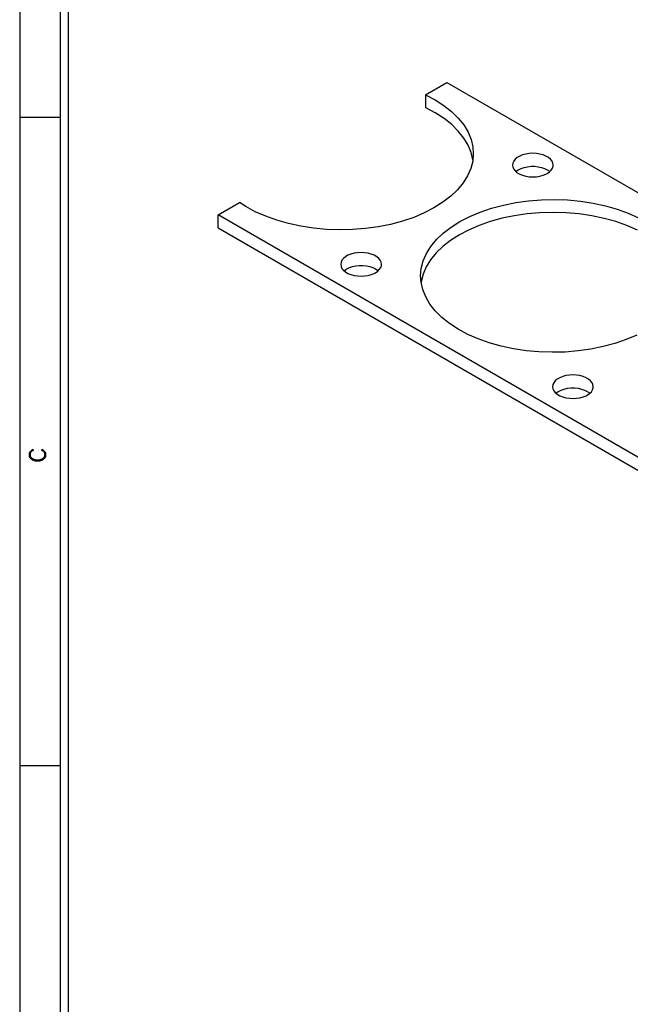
# Model space of a CAD drawing. Extents: x -65 to -29, y -70.1 to -47.
# Tile 2 of 57: x -64.8 to -61, y -64 to -57.9. Entities that reach past the tile are written whole.
import ezdxf
from ezdxf.enums import TextEntityAlignment as Align

# ---------------------------------------------------------------- set-up
doc = ezdxf.new("R2010")
doc.units = 0
doc.header["$MEASUREMENT"] = 0
doc.layers.add('DST', color=7, linetype='CONTINUOUS')
doc.layers.add('PLOTVIEW1', color=7, linetype='CONTINUOUS')
doc.styles.add('VERO10-ROMAND', font='romand__.ttf')

msp = doc.modelspace()

# ---------------------------------------------------------------- linework, layer by layer
at = {"layer": 'DST', "color": 9, "linetype": 'CONTINUOUS'}
for p, q in [((-62.3116, -58.3658), (-62.1797, -58.2896)), ((-62.1797, -58.2896), (-48.269, -66.3209)), ((-62.3116, -58.3658), (-62.3116, -58.4458)), ((-62.3116, -58.3658), (-62.2521, -58.3974)), ((-62.3112, -58.446), (-62.3116, -58.4458)), ((-62.2517, -58.4776), (-62.3112, -58.446)), ((-62.2521, -58.3974), (-62.1983, -58.4322)), ((-62.1983, -58.4322), (-62.1507, -58.4699)), ((-62.1979, -58.5124), (-62.2517, -58.4776)), ((-62.1504, -58.5501), (-62.1979, -58.5124)), ((-62.1507, -58.4699), (-62.1097, -58.5101)), ((-62.1097, -58.5101), (-62.0759, -58.5525)), ((-62.1095, -58.5904), (-62.1504, -58.5501)), ((-62.0759, -58.5525), (-62.0495, -58.5966)), ((-62.0757, -58.6328), (-62.1095, -58.5904)), ((-62.0493, -58.6769), (-62.0757, -58.6328)), ((-62.0495, -58.5966), (-62.0307, -58.642)), ((-62.0306, -58.7223), (-62.0493, -58.6769)), ((-62.0307, -58.642), (-62.0199, -58.6882)), ((-62.0199, -58.6882), (-62.0169, -58.7285)), ((-62.0198, -58.7685), (-62.0306, -58.7223)), ((-62.0169, -58.7285), (-62.0209, -58.7751)), ((-61.7459, -58.7532), (-61.7585, -58.7636)), ((-61.7303, -58.7442), (-61.7459, -58.7532)), ((-61.7123, -58.7369), (-61.7303, -58.7442)), ((-61.6924, -58.7316), (-61.7123, -58.7369)), ((-61.6712, -58.7283), (-61.6924, -58.7316)), ((-61.6493, -58.7272), (-61.6712, -58.7283)), ((-61.6275, -58.7283), (-61.6493, -58.7272)), ((-61.6063, -58.7316), (-61.6275, -58.7283)), ((-61.5863, -58.7369), (-61.6063, -58.7316)), ((-61.5684, -58.7442), (-61.5863, -58.7369)), ((-61.5528, -58.7532), (-61.5684, -58.7442)), ((-61.5402, -58.7636), (-61.5528, -58.7532)), ((-62.0209, -58.7751), (-62.0328, -58.8213)), ((-61.7734, -58.7873), (-61.7753, -58.7999)), ((-61.7753, -58.7999), (-61.7734, -58.8126)), ((-61.7677, -58.7751), (-61.7734, -58.7873)), ((-61.7734, -58.8126), (-61.7677, -58.8248)), ((-61.7585, -58.7636), (-61.7677, -58.7751)), ((-61.7216, -58.8204), (-61.7026, -58.814)), ((-61.7026, -58.814), (-61.682, -58.8097)), ((-61.682, -58.8097), (-61.6603, -58.8075)), ((-61.6603, -58.8075), (-61.6384, -58.8075)), ((-61.6384, -58.8075), (-61.6167, -58.8097)), ((-61.6167, -58.8097), (-61.5961, -58.814)), ((-61.5961, -58.814), (-61.5771, -58.8204)), ((-61.5309, -58.7751), (-61.5402, -58.7636)), ((-61.5253, -58.7873), (-61.5309, -58.7751)), ((-61.5276, -58.8188), (-61.5238, -58.8063)), ((-61.5233, -58.7999), (-61.5253, -58.7873)), ((-61.5238, -58.8063), (-61.5233, -58.7999)), ((-62.0526, -58.8665), (-62.0801, -58.9104)), ((-62.0328, -58.8213), (-62.0526, -58.8665)), ((-61.7677, -58.8248), (-61.7585, -58.8363)), ((-61.7585, -58.8363), (-61.7459, -58.8467)), ((-61.7546, -58.84), (-61.7409, -58.83)), ((-61.7459, -58.8467), (-61.7303, -58.8557)), ((-61.7409, -58.83), (-61.7384, -58.8285)), ((-61.7384, -58.8285), (-61.7216, -58.8204)), ((-61.7303, -58.8557), (-61.7123, -58.8629)), ((-61.7123, -58.8629), (-61.6924, -58.8683)), ((-61.6924, -58.8683), (-61.6712, -58.8716)), ((-61.6712, -58.8716), (-61.6493, -58.8727)), ((-61.6493, -58.8727), (-61.6275, -58.8716)), ((-61.6275, -58.8716), (-61.6063, -58.8683)), ((-61.6063, -58.8683), (-61.5863, -58.8629)), ((-61.5863, -58.8629), (-61.5684, -58.8557)), ((-61.5771, -58.8204), (-61.5603, -58.8285)), ((-61.5684, -58.8557), (-61.5603, -58.8514)), ((-61.5603, -58.8285), (-61.5461, -58.8382)), ((-61.5603, -58.8514), (-61.5461, -58.8417)), ((-61.5461, -58.8417), (-61.5352, -58.8307)), ((-61.5461, -58.8382), (-61.5441, -58.84)), ((-61.5352, -58.8307), (-61.5276, -58.8188)), ((-62.0801, -58.9104), (-62.1149, -58.9525)), ((-62.1567, -58.9924), (-62.2052, -59.0297)), ((-62.1149, -58.9525), (-62.1567, -58.9924)), ((-63.5939, -59.1061), (-63.462, -59.03)), ((-63.4223, -59.0556), (-63.462, -59.03)), ((-63.3635, -59.0875), (-63.4223, -59.0556)), ((-62.2052, -59.0297), (-62.2598, -59.0641)), ((-61.9044, -59.0659), (-61.831, -59.0463)), ((-61.831, -59.0463), (-61.7546, -59.031)), ((-61.7546, -59.031), (-61.676, -59.0202)), ((-61.676, -59.0202), (-61.596, -59.0139)), ((-61.596, -59.0139), (-61.5152, -59.0122)), ((-61.5152, -59.0122), (-61.4345, -59.0151)), ((-61.4345, -59.0151), (-61.3548, -59.0226)), ((-61.3548, -59.0226), (-61.2767, -59.0346)), ((-61.2767, -59.0346), (-61.201, -59.051)), ((-61.201, -59.051), (-61.1285, -59.0716)), ((-47.6133, -68.3325), (-63.5939, -59.1061)), ((-63.5939, -59.1861), (-63.5939, -59.1061)), ((-63.2994, -59.116), (-63.3635, -59.0875)), ((-63.2308, -59.1407), (-63.2994, -59.116)), ((-62.3201, -59.0952), (-62.3853, -59.1227)), ((-62.2598, -59.0641), (-62.3201, -59.0952)), ((-62.0995, -59.1482), (-62.0393, -59.1171)), ((-62.0393, -59.1171), (-61.974, -59.0895)), ((-61.974, -59.0895), (-61.9044, -59.0659)), ((-61.7636, -59.1126), (-61.8396, -59.1284)), ((-61.6852, -59.1012), (-61.7636, -59.1126)), ((-61.6053, -59.0944), (-61.6852, -59.1012)), ((-61.5245, -59.0922), (-61.6053, -59.0944)), ((-61.4438, -59.0945), (-61.5245, -59.0922)), ((-61.3639, -59.1015), (-61.4438, -59.0945)), ((-61.2856, -59.113), (-61.3639, -59.1015)), ((-61.2096, -59.1289), (-61.2856, -59.113)), ((-61.1285, -59.0716), (-61.0599, -59.0963)), ((-61.0599, -59.0963), (-60.9959, -59.1247)), ((-63.1583, -59.1613), (-63.2308, -59.1407)), ((-63.0827, -59.1777), (-63.1583, -59.1613)), ((-63.0046, -59.1897), (-63.0827, -59.1777)), ((-62.6047, -59.1812), (-62.6833, -59.1921)), ((-62.5284, -59.1659), (-62.6047, -59.1812)), ((-62.455, -59.1464), (-62.5284, -59.1659)), ((-62.3853, -59.1227), (-62.455, -59.1464)), ((-62.1542, -59.1825), (-62.0995, -59.1482)), ((-61.9818, -59.1725), (-62.0465, -59.2005)), ((-61.9126, -59.1484), (-61.9818, -59.1725)), ((-61.8396, -59.1284), (-61.9126, -59.1484)), ((-61.1367, -59.149), (-61.2096, -59.1289)), ((-61.0677, -59.1732), (-61.1367, -59.149)), ((-61.0031, -59.2013), (-61.0677, -59.1732)), ((-63.5939, -59.1861), (-47.6133, -68.4125)), ((-62.9248, -59.1972), (-63.0046, -59.1897)), ((-62.8442, -59.2001), (-62.9248, -59.1972)), ((-62.7634, -59.1984), (-62.8442, -59.2001)), ((-62.6833, -59.1921), (-62.7634, -59.1984)), ((-62.2445, -59.2598), (-62.2026, -59.2199)), ((-62.2026, -59.2199), (-62.1542, -59.1825)), ((-62.1032, -59.2303), (-62.1575, -59.2649)), ((-62.0465, -59.2005), (-62.1032, -59.2303)), ((-62.3067, -59.3458), (-62.2793, -59.3019)), ((-62.2793, -59.3019), (-62.2445, -59.2598)), ((-62.2055, -59.3024), (-62.2469, -59.3424)), ((-62.1575, -59.2649), (-62.2055, -59.3024)), ((-62.791, -59.3566), (-62.8065, -59.3656)), ((-62.773, -59.3493), (-62.791, -59.3566)), ((-62.7531, -59.344), (-62.773, -59.3493)), ((-62.7319, -59.3407), (-62.7531, -59.344)), ((-62.71, -59.3396), (-62.7319, -59.3407)), ((-62.6881, -59.3407), (-62.71, -59.3396)), ((-62.6669, -59.344), (-62.6881, -59.3407)), ((-62.647, -59.3493), (-62.6669, -59.344)), ((-62.629, -59.3566), (-62.647, -59.3493)), ((-62.6135, -59.3656), (-62.629, -59.3566)), ((-62.3265, -59.391), (-62.3067, -59.3458)), ((-62.2469, -59.3424), (-62.2813, -59.3847)), ((-62.8341, -59.3997), (-62.836, -59.4123)), ((-62.836, -59.4123), (-62.8341, -59.4249)), ((-62.8284, -59.3874), (-62.8341, -59.3997)), ((-62.8191, -59.3759), (-62.8284, -59.3874)), ((-62.8065, -59.3656), (-62.8191, -59.3759)), ((-62.7633, -59.4264), (-62.7426, -59.4221)), ((-62.7426, -59.4221), (-62.721, -59.4199)), ((-62.721, -59.4199), (-62.699, -59.4199)), ((-62.699, -59.4199), (-62.6774, -59.4221)), ((-62.6774, -59.4221), (-62.6568, -59.4264)), ((-62.6009, -59.3759), (-62.6135, -59.3656)), ((-62.5916, -59.3874), (-62.6009, -59.3759)), ((-62.5859, -59.3997), (-62.5916, -59.3874)), ((-62.5883, -59.4311), (-62.5845, -59.4187)), ((-62.584, -59.4123), (-62.5859, -59.3997)), ((-62.5845, -59.4187), (-62.584, -59.4123)), ((-62.3385, -59.4372), (-62.3265, -59.391)), ((-62.2813, -59.3847), (-62.3083, -59.4287)), ((-62.8341, -59.4249), (-62.8284, -59.4372)), ((-62.8284, -59.4372), (-62.8191, -59.4487)), ((-62.8191, -59.4487), (-62.8065, -59.4591)), ((-62.8152, -59.4523), (-62.8016, -59.4424)), ((-62.8065, -59.4591), (-62.791, -59.468)), ((-62.8016, -59.4424), (-62.7991, -59.4409)), ((-62.7991, -59.4409), (-62.7823, -59.4327)), ((-62.791, -59.468), (-62.773, -59.4753)), ((-62.7823, -59.4327), (-62.7633, -59.4264)), ((-62.773, -59.4753), (-62.7531, -59.4807)), ((-62.7531, -59.4807), (-62.7319, -59.484)), ((-62.7319, -59.484), (-62.71, -59.4851)), ((-62.71, -59.4851), (-62.6881, -59.484)), ((-62.6881, -59.484), (-62.6669, -59.4807)), ((-62.6669, -59.4807), (-62.647, -59.4753)), ((-62.6568, -59.4264), (-62.6377, -59.4327)), ((-62.647, -59.4753), (-62.629, -59.468)), ((-62.6377, -59.4327), (-62.6209, -59.4409)), ((-62.629, -59.468), (-62.6209, -59.4638)), ((-62.6209, -59.4409), (-62.6068, -59.4506)), ((-62.6209, -59.4638), (-62.6068, -59.454)), ((-62.6068, -59.454), (-62.5958, -59.4431)), ((-62.6068, -59.4506), (-62.6048, -59.4523)), ((-62.5958, -59.4431), (-62.5883, -59.4311)), ((-62.3425, -59.4838), (-62.3385, -59.4372)), ((-62.3399, -59.5214), (-62.3425, -59.4838)), ((-62.3275, -59.474), (-62.339, -59.5202)), ((-62.3083, -59.4287), (-62.3275, -59.474)), ((-62.3295, -59.5676), (-62.3399, -59.5214)), ((-62.339, -59.5202), (-62.3395, -59.5238)), ((-62.3112, -59.6131), (-62.3295, -59.5676)), ((-62.2852, -59.6573), (-62.3112, -59.6131)), ((-62.2518, -59.6998), (-62.2852, -59.6573)), ((-62.2113, -59.7401), (-62.2518, -59.6998)), ((-62.164, -59.778), (-62.2113, -59.7401)), ((-62.1105, -59.813), (-62.164, -59.778)), ((-62.0513, -59.8447), (-62.1105, -59.813)), ((-61.987, -59.873), (-62.0513, -59.8447)), ((-61.0079, -59.8486), (-61.0729, -59.8763)), ((-61.9181, -59.8974), (-61.987, -59.873)), ((-61.8454, -59.9177), (-61.9181, -59.8974)), ((-61.1423, -59.9002), (-61.2154, -59.9201)), ((-61.0729, -59.8763), (-61.1423, -59.9002)), ((-61.7696, -59.9339), (-61.8454, -59.9177)), ((-61.6913, -59.9456), (-61.7696, -59.9339)), ((-61.6115, -59.9528), (-61.6913, -59.9456)), ((-61.5308, -59.9554), (-61.6115, -59.9528)), ((-61.4501, -59.9534), (-61.5308, -59.9554)), ((-61.3701, -59.9468), (-61.4501, -59.9534)), ((-61.2916, -59.9356), (-61.3701, -59.9468)), ((-61.2154, -59.9201), (-61.2916, -59.9356)), ((-61.5203, -60.1427), (-61.5259, -60.1549)), ((-61.511, -60.1312), (-61.5203, -60.1427)), ((-61.4984, -60.1208), (-61.511, -60.1312)), ((-61.4829, -60.1118), (-61.4984, -60.1208)), ((-61.4649, -60.1046), (-61.4829, -60.1118)), ((-61.445, -60.0992), (-61.4649, -60.1046)), ((-61.4237, -60.0959), (-61.445, -60.0992)), ((-61.4019, -60.0948), (-61.4237, -60.0959)), ((-61.38, -60.0959), (-61.4019, -60.0948)), ((-61.3588, -60.0992), (-61.38, -60.0959)), ((-61.3389, -60.1046), (-61.3588, -60.0992)), ((-61.3209, -60.1118), (-61.3389, -60.1046)), ((-61.3053, -60.1208), (-61.3209, -60.1118)), ((-61.2927, -60.1312), (-61.3053, -60.1208)), ((-61.2835, -60.1427), (-61.2927, -60.1312)), ((-61.2778, -60.1549), (-61.2835, -60.1427)), ((-61.5259, -60.1549), (-61.5279, -60.1676)), ((-61.5279, -60.1676), (-61.5259, -60.1802)), ((-61.5259, -60.1802), (-61.5203, -60.1924)), ((-61.5203, -60.1924), (-61.511, -60.2039)), ((-61.511, -60.2039), (-61.4984, -60.2143)), ((-61.5071, -60.2076), (-61.4935, -60.1976)), ((-61.4984, -60.2143), (-61.4829, -60.2233)), ((-61.4935, -60.1976), (-61.491, -60.1961)), ((-61.491, -60.1961), (-61.4741, -60.188)), ((-61.4741, -60.188), (-61.4551, -60.1817)), ((-61.4551, -60.1817), (-61.4345, -60.1773)), ((-61.4345, -60.1773), (-61.4128, -60.1751)), ((-61.4128, -60.1751), (-61.3909, -60.1751)), ((-61.3909, -60.1751), (-61.3692, -60.1773)), ((-61.3692, -60.1773), (-61.3486, -60.1817)), ((-61.3486, -60.1817), (-61.3296, -60.188)), ((-61.3296, -60.188), (-61.3128, -60.1961)), ((-61.3128, -60.1961), (-61.2986, -60.2059)), ((-61.3128, -60.219), (-61.2986, -60.2093)), ((-61.2986, -60.2093), (-61.2877, -60.1983)), ((-61.2986, -60.2059), (-61.2966, -60.2076)), ((-61.2877, -60.1983), (-61.2802, -60.1864)), ((-61.2802, -60.1864), (-61.2763, -60.1739)), ((-61.2759, -60.1676), (-61.2778, -60.1549)), ((-61.2763, -60.1739), (-61.2759, -60.1676)), ((-61.4829, -60.2233), (-61.4649, -60.2306)), ((-61.4649, -60.2306), (-61.445, -60.2359)), ((-61.445, -60.2359), (-61.4237, -60.2392)), ((-61.4237, -60.2392), (-61.4019, -60.2403)), ((-61.4019, -60.2403), (-61.38, -60.2392)), ((-61.38, -60.2392), (-61.3588, -60.2359)), ((-61.3588, -60.2359), (-61.3389, -60.2306)), ((-61.3389, -60.2306), (-61.3209, -60.2233)), ((-61.3209, -60.2233), (-61.3128, -60.219))]:
    msp.add_line(p, q, dxfattribs=at)
at = {"layer": 'PLOTVIEW1', "color": 97, "linetype": 'CONTINUOUS'}
for p, q in [((-64.819, -47.5049), (-64.819, -69.5049)), ((-64.569, -47.5049), (-64.569, -69.5049)), ((-64.519, -47.5049), (-64.519, -69.5049)), ((-64.819, -58.5049), (-64.569, -58.5049)), ((-64.819, -62.5049), (-64.569, -62.5049))]:
    msp.add_line(p, q, dxfattribs=at)

# ---------------------------------------------------------------- texts
at = {"layer": 'PLOTVIEW1', "color": 56, "linetype": 'CONTINUOUS', "style": 'VERO10-ROMAND', "width": 1.001723}
msp.add_text('C', height=0.1, rotation=90, dxfattribs=at).set_placement((-64.6592, -60.6392), (-64.6592, -60.5404), align=Align.FIT)

doc.saveas('drawing.dxf')
